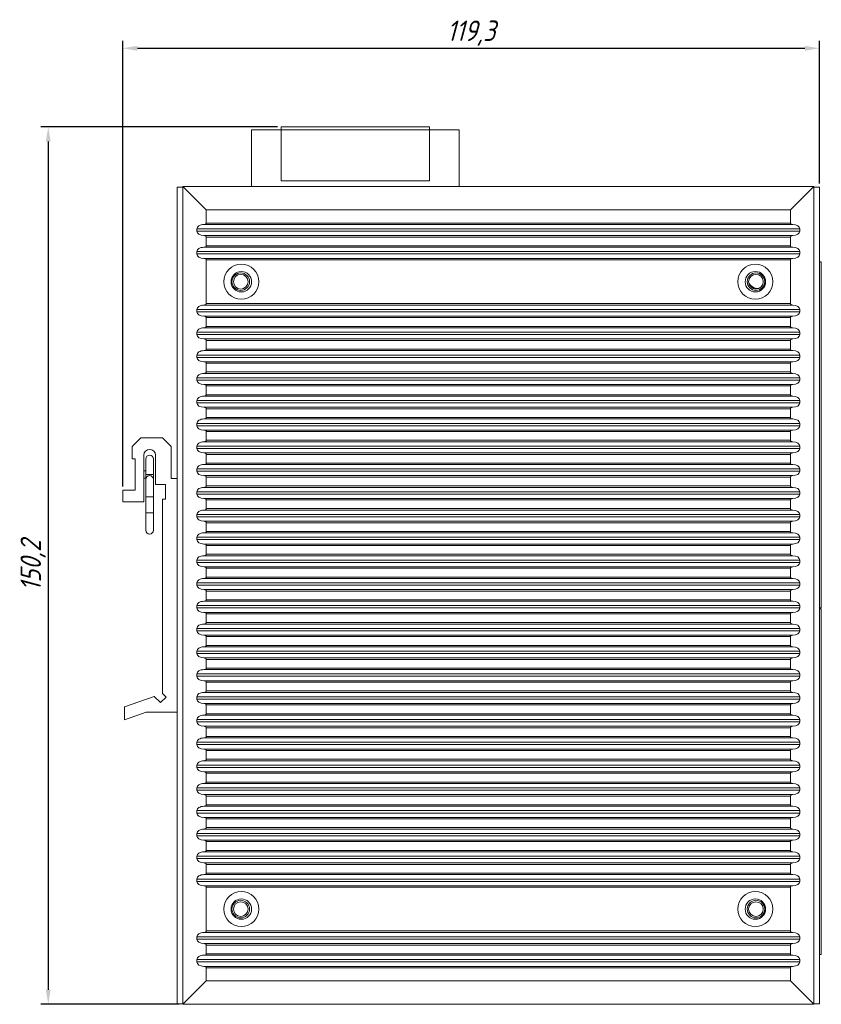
# Model space of a CAD drawing. Header units: millimetres. Extents: x -47 to 394, y -55 to 504.
# Tile 4 of 7: x 257 to 394, y 124 to 292. Entities that reach past the tile are written whole.
import ezdxf

# ---------------------------------------------------------------- set-up
doc = ezdxf.new("R2010")
doc.units = ezdxf.units.MM
doc.layers.get('0').update_dxf_attribs({"lineweight": 20})
doc.layers.add('DIM', color=3, linetype='Continuous', lineweight=20)
doc.styles.get("Standard").update_dxf_attribs({"font": 'gbeitc.shx', "height": 3.5})
doc.dimstyles.new('ISO-25', dxfattribs={"dimtxt": 2.5, "dimasz": 2.5, "dimexe": 1.25, "dimexo": 0.625, "dimtad": 1, "dimtxsty": 'Standard', "dimcen": 2.5, "dimadec": 0, "dimazin": 0, "dimtfac": 1, "dimtmove": 0, "dimatfit": 3, "dimfxl": 0, "dimarcsym": 0})

# ---------------------------------------------------------------- blocks, each defined once
blk = doc.blocks.new('*D76')
at = {"layer": 'Defpoints', "color": 0}
for p in [(301.7, 273.81), (261.85, 123.61), (284.9, 123.61)]:
    blk.add_point(p, dxfattribs=at)
at = {"layer": 'DIM', "color": 0, "lineweight": -2}
for p, q in [((301.08, 273.81), (260.6, 273.81)), ((261.85, 271.31), (261.85, 126.11)), ((284.28, 123.61), (260.6, 123.61))]:
    blk.add_line(p, q, dxfattribs=at)
at = {"layer": 'DIM', "color": 0}
for points in [[(261.43, 271.31), (262.27, 271.31), (261.85, 273.81)], [(261.43, 126.11), (262.27, 126.11), (261.85, 123.61)]]:
    blk.add_solid(points, dxfattribs=at)
at = {"layer": 'DIM', "color": 0, "insert": (259.26, 198.71), "char_height": 3.5, "attachment_point": 5, "rotation": 90}
blk.add_mtext('150,2', dxfattribs=at)
blk = doc.blocks.new('*D77')
at = {"layer": 'Defpoints', "color": 0}
for p in [(393.9, 287.28), (393.9, 263.51), (274.6, 211.61)]:
    blk.add_point(p, dxfattribs=at)
at = {"layer": 'DIM', "color": 0, "lineweight": -2}
for p, q in [((274.6, 212.24), (274.6, 288.53)), ((393.9, 264.14), (393.9, 288.53)), ((277.1, 287.28), (391.4, 287.28))]:
    blk.add_line(p, q, dxfattribs=at)
at = {"layer": 'DIM', "color": 0}
for points in [[(277.1, 287.7), (277.1, 286.86), (274.6, 287.28)], [(391.4, 287.7), (391.4, 286.86), (393.9, 287.28)]]:
    blk.add_solid(points, dxfattribs=at)
at = {"layer": 'DIM', "color": 0, "insert": (334.25, 289.87), "char_height": 3.5, "attachment_point": 5}
blk.add_mtext('119,3', dxfattribs=at)

msp = doc.modelspace()

# ---------------------------------------------------------------- linework, layer by layer
at = {"color": 7, "linetype": 'Continuous', "lineweight": 15}
for p, q in [((296.624, 273.313), (296.624, 263.613)), ((296.624, 273.313), (301.704, 273.313)), ((327.104, 273.813), (301.704, 273.813)), ((301.704, 273.813), (301.704, 273.313)), ((327.104, 273.313), (301.704, 273.313)), ((301.704, 273.313), (301.704, 264.613)), ((327.104, 273.813), (327.104, 273.313)), ((327.104, 273.313), (327.104, 264.613)), ((332.184, 273.313), (327.104, 273.313)), ((332.184, 273.313), (332.184, 263.613)), ((283.904, 213.613), (283.904, 263.513)), ((283.904, 263.513), (284.904, 263.513)), ((284.904, 263.613), (284.904, 123.613)), ((284.904, 263.613), (288.904, 259.613)), ((284.904, 263.613), (392.904, 263.613)), ((327.104, 264.613), (301.704, 264.613)), ((388.904, 259.613), (392.904, 263.613)), ((392.904, 263.613), (392.904, 123.613)), ((392.904, 263.513), (393.904, 263.513)), ((393.904, 263.513), (393.904, 123.713)), ((288.904, 259.613), (288.904, 257.363)), ((288.904, 259.613), (388.904, 259.613)), ((388.904, 259.613), (388.904, 257.363)), ((287.304, 256.363), (287.304, 255.963)), ((390.504, 256.363), (287.304, 256.363)), ((288.504, 257.113), (389.304, 257.113)), ((288.904, 257.363), (388.904, 257.363)), ((390.504, 255.963), (390.504, 256.363)), ((287.304, 255.963), (390.504, 255.963)), ((389.304, 255.213), (288.504, 255.213)), ((288.904, 254.963), (288.904, 253.463)), ((388.904, 254.963), (288.904, 254.963)), ((388.904, 254.963), (388.904, 253.463)), ((288.504, 253.213), (389.304, 253.213)), ((288.904, 253.463), (388.904, 253.463)), ((287.304, 252.463), (287.304, 252.063)), ((390.504, 252.463), (287.304, 252.463)), ((287.304, 252.063), (390.504, 252.063)), ((389.304, 251.313), (288.504, 251.313)), ((390.504, 252.063), (390.504, 252.463)), ((288.904, 251.063), (288.904, 243.563)), ((388.904, 251.063), (288.904, 251.063)), ((388.904, 251.063), (388.904, 243.563)), ((393.904, 250.713), (394.194, 250.713)), ((394.194, 250.713), (394.194, 191.513)), ((288.504, 243.313), (389.304, 243.313)), ((288.904, 243.563), (388.904, 243.563)), ((287.304, 242.563), (287.304, 242.163)), ((390.504, 242.563), (287.304, 242.563)), ((287.304, 242.163), (390.504, 242.163)), ((389.304, 241.413), (288.504, 241.413)), ((288.904, 241.163), (288.904, 239.663)), ((388.904, 241.163), (288.904, 241.163)), ((388.904, 241.163), (388.904, 239.663)), ((390.504, 242.163), (390.504, 242.563)), ((288.504, 239.413), (389.304, 239.413)), ((288.904, 239.663), (388.904, 239.663)), ((287.304, 238.663), (287.304, 238.263)), ((390.504, 238.663), (287.304, 238.663)), ((287.304, 238.263), (390.504, 238.263)), ((390.504, 238.263), (390.504, 238.663)), ((389.304, 237.513), (288.504, 237.513)), ((288.904, 237.263), (288.904, 235.763)), ((388.904, 237.263), (288.904, 237.263)), ((388.904, 237.263), (388.904, 235.763)), ((287.304, 234.763), (287.304, 234.363)), ((390.504, 234.763), (287.304, 234.763)), ((287.304, 234.363), (390.504, 234.363)), ((288.504, 235.513), (389.304, 235.513)), ((288.904, 235.763), (388.904, 235.763)), ((390.504, 234.363), (390.504, 234.763)), ((389.304, 233.613), (288.504, 233.613)), ((288.904, 233.363), (288.904, 231.863)), ((388.904, 233.363), (288.904, 233.363)), ((388.904, 233.363), (388.904, 231.863)), ((288.504, 231.613), (389.304, 231.613)), ((288.904, 231.863), (388.904, 231.863)), ((287.304, 230.863), (287.304, 230.463)), ((390.504, 230.863), (287.304, 230.863)), ((287.304, 230.463), (390.504, 230.463)), ((389.304, 229.713), (288.504, 229.713)), ((288.904, 229.463), (288.904, 227.963)), ((388.904, 229.463), (288.904, 229.463)), ((388.904, 229.463), (388.904, 227.963)), ((390.504, 230.463), (390.504, 230.863)), ((288.504, 227.713), (389.304, 227.713)), ((288.904, 227.963), (388.904, 227.963)), ((287.304, 226.963), (287.304, 226.563)), ((390.504, 226.963), (287.304, 226.963)), ((287.304, 226.563), (390.504, 226.563)), ((390.504, 226.563), (390.504, 226.963)), ((389.304, 225.813), (288.504, 225.813)), ((288.904, 225.563), (288.904, 224.063)), ((388.904, 225.563), (288.904, 225.563)), ((388.904, 225.563), (388.904, 224.063)), ((287.304, 223.063), (287.304, 222.663)), ((390.504, 223.063), (287.304, 223.063)), ((287.304, 222.663), (390.504, 222.663)), ((288.504, 223.813), (389.304, 223.813)), ((288.904, 224.063), (388.904, 224.063)), ((390.504, 222.663), (390.504, 223.063)), ((389.304, 221.913), (288.504, 221.913)), ((288.904, 221.663), (288.904, 220.163)), ((388.904, 221.663), (288.904, 221.663)), ((388.904, 221.663), (388.904, 220.163)), ((277.704, 220.613), (276.204, 219.113)), ((281.404, 220.613), (277.704, 220.613)), ((282.904, 219.113), (281.404, 220.613)), ((287.304, 219.163), (287.304, 218.763)), ((390.504, 219.163), (287.304, 219.163)), ((288.504, 219.913), (389.304, 219.913)), ((288.904, 220.163), (388.904, 220.163)), ((390.504, 218.763), (390.504, 219.163)), ((276.204, 219.113), (276.204, 217.013)), ((278.204, 209.613), (278.204, 217.613)), ((280.204, 217.613), (280.204, 212.613)), ((282.904, 213.613), (282.904, 219.113)), ((287.304, 218.763), (390.504, 218.763)), ((389.304, 218.013), (288.504, 218.013)), ((288.904, 217.763), (288.904, 216.263)), ((388.904, 217.763), (288.904, 217.763)), ((388.904, 217.763), (388.904, 216.263)), ((276.204, 217.013), (276.704, 217.013)), ((276.704, 217.013), (276.704, 211.613)), ((278.554, 216.963), (278.554, 214.313)), ((279.854, 214.313), (279.854, 216.963)), ((288.504, 216.013), (389.304, 216.013)), ((288.904, 216.263), (388.904, 216.263)), ((278.554, 214.938), (278.204, 214.938)), ((278.554, 214.313), (278.554, 213.463)), ((279.854, 213.463), (279.854, 214.313)), ((287.304, 215.263), (287.304, 214.863)), ((390.504, 215.263), (287.304, 215.263)), ((287.304, 214.863), (390.504, 214.863)), ((389.304, 214.113), (288.504, 214.113)), ((390.504, 214.863), (390.504, 215.263)), ((278.204, 213.688), (278.554, 213.688)), ((278.554, 213.463), (278.554, 210.463)), ((279.854, 210.463), (279.854, 213.463)), ((280.204, 212.613), (281.904, 212.613)), ((281.904, 212.613), (281.904, 210.113)), ((283.904, 213.613), (282.904, 213.613)), ((283.904, 173.613), (283.904, 213.613)), ((288.904, 213.863), (288.904, 212.363)), ((388.904, 213.863), (288.904, 213.863)), ((388.904, 213.863), (388.904, 212.363)), ((274.604, 211.613), (274.604, 209.613)), ((276.704, 211.613), (274.604, 211.613)), ((287.304, 211.363), (287.304, 210.963)), ((390.504, 211.363), (287.304, 211.363)), ((287.304, 210.963), (390.504, 210.963)), ((288.504, 212.113), (389.304, 212.113)), ((288.904, 212.363), (388.904, 212.363)), ((390.504, 210.963), (390.504, 211.363)), ((274.604, 209.613), (278.204, 209.613)), ((278.554, 210.463), (278.554, 207.763)), ((279.854, 207.763), (279.854, 210.463)), ((281.404, 210.113), (281.404, 176.83)), ((281.904, 210.113), (281.404, 210.113)), ((389.304, 210.213), (288.504, 210.213)), ((288.904, 209.963), (288.904, 208.463)), ((388.904, 209.963), (288.904, 209.963)), ((388.904, 209.963), (388.904, 208.463)), ((278.554, 207.763), (278.554, 204.763)), ((279.854, 204.763), (279.854, 207.763)), ((287.304, 207.463), (287.304, 207.063)), ((390.504, 207.463), (287.304, 207.463)), ((288.504, 208.213), (389.304, 208.213)), ((288.904, 208.463), (388.904, 208.463)), ((390.504, 207.063), (390.504, 207.463)), ((287.304, 207.063), (390.504, 207.063)), ((389.304, 206.313), (288.504, 206.313)), ((288.904, 206.063), (288.904, 204.563)), ((388.904, 206.063), (288.904, 206.063)), ((388.904, 206.063), (388.904, 204.563)), ((288.504, 204.313), (389.304, 204.313)), ((288.904, 204.563), (388.904, 204.563)), ((287.304, 203.563), (287.304, 203.163)), ((390.504, 203.563), (287.304, 203.563)), ((287.304, 203.163), (390.504, 203.163)), ((389.304, 202.413), (288.504, 202.413)), ((390.504, 203.163), (390.504, 203.563)), ((288.904, 202.163), (288.904, 200.663)), ((388.904, 202.163), (288.904, 202.163)), ((288.904, 200.663), (388.904, 200.663)), ((388.904, 202.163), (388.904, 200.663)), ((287.304, 199.663), (287.304, 199.263)), ((390.504, 199.663), (287.304, 199.663)), ((287.304, 199.263), (390.504, 199.263)), ((288.504, 200.413), (389.304, 200.413)), ((390.504, 199.263), (390.504, 199.663)), ((389.304, 198.513), (288.504, 198.513)), ((288.904, 198.263), (288.904, 196.763)), ((388.904, 198.263), (288.904, 198.263)), ((388.904, 198.263), (388.904, 196.763)), ((287.304, 195.763), (287.304, 195.363)), ((390.504, 195.763), (287.304, 195.763)), ((288.504, 196.513), (389.304, 196.513)), ((288.904, 196.763), (388.904, 196.763)), ((390.504, 195.363), (390.504, 195.763)), ((287.304, 195.363), (390.504, 195.363)), ((389.304, 194.613), (288.504, 194.613)), ((288.904, 194.363), (288.904, 192.863)), ((388.904, 194.363), (288.904, 194.363)), ((388.904, 194.363), (388.904, 192.863)), ((288.504, 192.613), (389.304, 192.613)), ((288.904, 192.863), (388.904, 192.863)), ((287.304, 191.863), (287.304, 191.463)), ((390.504, 191.863), (287.304, 191.863)), ((287.304, 191.463), (390.504, 191.463)), ((389.304, 190.713), (288.504, 190.713)), ((390.504, 191.463), (390.504, 191.863)), ((394.194, 191.513), (393.904, 191.513)), ((393.904, 191.313), (394.194, 191.313)), ((394.194, 191.313), (394.194, 132.113)), ((288.904, 190.463), (288.904, 188.963)), ((388.904, 190.463), (288.904, 190.463)), ((288.904, 188.963), (388.904, 188.963)), ((388.904, 190.463), (388.904, 188.963)), ((287.304, 187.963), (287.304, 187.563)), ((390.504, 187.963), (287.304, 187.963)), ((287.304, 187.563), (390.504, 187.563)), ((288.504, 188.713), (389.304, 188.713)), ((390.504, 187.563), (390.504, 187.963)), ((389.304, 186.813), (288.504, 186.813)), ((288.904, 186.563), (288.904, 185.063)), ((388.904, 186.563), (288.904, 186.563)), ((388.904, 186.563), (388.904, 185.063)), ((287.304, 184.063), (287.304, 183.663)), ((390.504, 184.063), (287.304, 184.063)), ((288.504, 184.813), (389.304, 184.813)), ((288.904, 185.063), (388.904, 185.063)), ((390.504, 183.663), (390.504, 184.063)), ((287.304, 183.663), (390.504, 183.663)), ((389.304, 182.913), (288.504, 182.913)), ((288.904, 182.663), (288.904, 181.163)), ((388.904, 182.663), (288.904, 182.663)), ((388.904, 182.663), (388.904, 181.163)), ((288.504, 180.913), (389.304, 180.913)), ((288.904, 181.163), (388.904, 181.163)), ((287.304, 180.163), (287.304, 179.763)), ((390.504, 180.163), (287.304, 180.163)), ((287.304, 179.763), (390.504, 179.763)), ((389.304, 179.013), (288.504, 179.013)), ((288.904, 178.763), (288.904, 177.263)), ((388.904, 178.763), (288.904, 178.763)), ((388.904, 178.763), (388.904, 177.263)), ((390.504, 179.763), (390.504, 180.163)), ((288.504, 177.013), (389.304, 177.013)), ((288.904, 177.263), (388.904, 177.263)), ((280.004, 176.335), (274.904, 174.539)), ((281.072, 175.268), (280.004, 176.335)), ((282.019, 176.215), (281.072, 175.268)), ((281.404, 176.83), (282.019, 176.215)), ((287.304, 176.263), (287.304, 175.863)), ((390.504, 176.263), (287.304, 176.263)), ((287.304, 175.863), (390.504, 175.863)), ((390.504, 175.863), (390.504, 176.263)), ((274.904, 174.539), (274.904, 172.313)), ((389.304, 175.113), (288.504, 175.113)), ((288.904, 174.863), (288.904, 173.363)), ((388.904, 174.863), (288.904, 174.863)), ((388.904, 174.863), (388.904, 173.363)), ((274.904, 172.313), (278.596, 173.613)), ((278.596, 173.613), (283.904, 173.613)), ((283.904, 123.713), (283.904, 173.613)), ((287.304, 172.363), (287.304, 171.963)), ((390.504, 172.363), (287.304, 172.363)), ((287.304, 171.963), (390.504, 171.963)), ((288.504, 173.113), (389.304, 173.113)), ((288.904, 173.363), (388.904, 173.363)), ((390.504, 171.963), (390.504, 172.363)), ((389.304, 171.213), (288.504, 171.213)), ((288.904, 170.963), (288.904, 169.463)), ((388.904, 170.963), (288.904, 170.963)), ((388.904, 170.963), (388.904, 169.463)), ((288.504, 169.213), (389.304, 169.213)), ((288.904, 169.463), (388.904, 169.463)), ((287.304, 168.463), (287.304, 168.063)), ((390.504, 168.463), (287.304, 168.463)), ((287.304, 168.063), (390.504, 168.063)), ((389.304, 167.313), (288.504, 167.313)), ((288.904, 167.063), (288.904, 165.563)), ((388.904, 167.063), (288.904, 167.063)), ((388.904, 167.063), (388.904, 165.563)), ((390.504, 168.063), (390.504, 168.463)), ((288.504, 165.313), (389.304, 165.313)), ((288.904, 165.563), (388.904, 165.563)), ((287.304, 164.563), (287.304, 164.163)), ((390.504, 164.563), (287.304, 164.563)), ((287.304, 164.163), (390.504, 164.163)), ((390.504, 164.163), (390.504, 164.563)), ((389.304, 163.413), (288.504, 163.413)), ((288.904, 163.163), (288.904, 161.663)), ((388.904, 163.163), (288.904, 163.163)), ((388.904, 163.163), (388.904, 161.663)), ((287.304, 160.663), (287.304, 160.263)), ((390.504, 160.663), (287.304, 160.663)), ((287.304, 160.263), (390.504, 160.263)), ((288.504, 161.413), (389.304, 161.413)), ((288.904, 161.663), (388.904, 161.663)), ((390.504, 160.263), (390.504, 160.663)), ((389.304, 159.513), (288.504, 159.513)), ((288.904, 159.263), (288.904, 157.763)), ((388.904, 159.263), (288.904, 159.263)), ((388.904, 159.263), (388.904, 157.763)), ((287.304, 156.763), (287.304, 156.363)), ((390.504, 156.763), (287.304, 156.763)), ((288.504, 157.513), (389.304, 157.513)), ((288.904, 157.763), (388.904, 157.763)), ((390.504, 156.363), (390.504, 156.763)), ((287.304, 156.363), (390.504, 156.363)), ((389.304, 155.613), (288.504, 155.613)), ((288.904, 155.363), (288.904, 153.863)), ((388.904, 155.363), (288.904, 155.363)), ((388.904, 155.363), (388.904, 153.863)), ((288.504, 153.613), (389.304, 153.613)), ((288.904, 153.863), (388.904, 153.863)), ((287.304, 152.863), (287.304, 152.463)), ((390.504, 152.863), (287.304, 152.863)), ((287.304, 152.463), (390.504, 152.463)), ((389.304, 151.713), (288.504, 151.713)), ((390.504, 152.463), (390.504, 152.863)), ((288.904, 151.463), (288.904, 149.963)), ((388.904, 151.463), (288.904, 151.463)), ((388.904, 151.463), (388.904, 149.963)), ((287.304, 148.963), (287.304, 148.563)), ((390.504, 148.963), (287.304, 148.963)), ((287.304, 148.563), (390.504, 148.563)), ((288.504, 149.713), (389.304, 149.713)), ((288.904, 149.963), (388.904, 149.963)), ((390.504, 148.563), (390.504, 148.963)), ((389.304, 147.813), (288.504, 147.813)), ((288.904, 147.563), (288.904, 146.063)), ((388.904, 147.563), (288.904, 147.563)), ((388.904, 147.563), (388.904, 146.063)), ((287.304, 145.063), (287.304, 144.663)), ((390.504, 145.063), (287.304, 145.063)), ((288.504, 145.813), (389.304, 145.813)), ((288.904, 146.063), (388.904, 146.063)), ((390.504, 144.663), (390.504, 145.063)), ((287.304, 144.663), (390.504, 144.663)), ((389.304, 143.913), (288.504, 143.913)), ((288.904, 143.663), (288.904, 136.163)), ((388.904, 143.663), (288.904, 143.663)), ((388.904, 143.663), (388.904, 136.163)), ((287.304, 135.163), (287.304, 134.763)), ((390.504, 135.163), (287.304, 135.163)), ((288.504, 135.913), (389.304, 135.913)), ((288.904, 136.163), (388.904, 136.163)), ((390.504, 134.763), (390.504, 135.163)), ((287.304, 134.763), (390.504, 134.763)), ((389.304, 134.013), (288.504, 134.013)), ((288.904, 133.763), (288.904, 132.263)), ((388.904, 133.763), (288.904, 133.763)), ((388.904, 133.763), (388.904, 132.263)), ((288.504, 132.013), (389.304, 132.013)), ((288.904, 132.263), (388.904, 132.263)), ((394.194, 132.113), (393.904, 132.113)), ((287.304, 131.263), (287.304, 130.863)), ((390.504, 131.263), (287.304, 131.263)), ((287.304, 130.863), (390.504, 130.863)), ((389.304, 130.113), (288.504, 130.113)), ((288.904, 129.863), (288.904, 127.613)), ((388.904, 129.863), (288.904, 129.863)), ((388.904, 129.863), (388.904, 127.613)), ((390.504, 130.863), (390.504, 131.263)), ((288.904, 127.613), (284.904, 123.613)), ((288.904, 127.613), (388.904, 127.613)), ((392.904, 123.613), (388.904, 127.613)), ((284.904, 123.713), (283.904, 123.713)), ((284.904, 123.613), (392.904, 123.613)), ((393.904, 123.713), (392.904, 123.713))]:
    msp.add_line(p, q, dxfattribs=at)
at = {"color": 8, "linetype": 'Continuous', "lineweight": 15}
for p, q in [((278.554, 214.313), (279.854, 214.313)), ((279.204, 210.463), (278.554, 210.463)), ((279.854, 210.463), (279.204, 210.463)), ((279.204, 207.763), (278.554, 207.763)), ((279.854, 207.763), (279.204, 207.763))]:
    msp.add_line(p, q, dxfattribs=at)
at = {"color": 7, "linetype": 'Continuous', "lineweight": 15}
for centre, radius in [((294.904, 247.313), 3), ((382.904, 247.313), 3), ((294.904, 247.313), 1.75), ((294.804, 247.313), 1.5), ((294.804, 247.313), 1.25), ((382.904, 247.313), 1.75), ((383.004, 247.313), 1.5), ((383.004, 247.313), 1.25), ((294.904, 139.913), 3), ((294.904, 139.913), 1.75), ((382.904, 139.913), 3), ((382.904, 139.913), 1.75), ((294.804, 139.913), 1.5), ((294.804, 139.913), 1.25), ((383.004, 139.913), 1.5), ((383.004, 139.913), 1.25)]:
    msp.add_circle(centre, radius, dxfattribs=at)
for centre, radius, start, end in [((383.304, 247.783), 1.625, 197.49128, 277.40849), ((383.304, 247.783), 1.65, 200.52193, 274.37784), ((279.204, 217.613), 1, 0, 180), ((279.204, 216.963), 0.65, 0, 180), ((279.204, 213.463), 0.65, 90, 180), ((279.204, 213.463), 0.65, 0, 90), ((279.204, 204.763), 0.65, 180, 0)]:
    msp.add_arc(centre, radius, start, end, dxfattribs=at)
for centre, major_axis, start_param, end_param in [((288.504, 256.363), (1.2, 0), 1.5707963, 3.1415927), ((288.504, 257.363), (0.4, 0), 4.712389, 6.2831853), ((389.304, 257.363), (0.4, 0), 3.1415927, 4.712389), ((389.304, 256.363), (1.2, 0), 0, 1.5707963), ((288.504, 255.963), (1.2, 0), 3.1415927, 4.712389), ((288.504, 254.963), (0.4, 0), 0, 1.5707963), ((389.304, 254.963), (0.4, 0), 1.5707963, 3.1415927), ((389.304, 255.963), (1.2, 0), 4.712389, 6.2831853), ((288.504, 252.463), (1.2, 0), 1.5707963, 3.1415927), ((288.504, 253.463), (0.4, 0), 4.712389, 6.2831853), ((389.304, 253.463), (0.4, 0), 3.1415927, 4.712389), ((389.304, 252.463), (1.2, 0), 0, 1.5707963), ((288.504, 252.063), (1.2, 0), 3.1415927, 4.712389), ((288.504, 251.063), (0.4, 0), 0, 1.5707963), ((389.304, 251.063), (0.4, 0), 1.5707963, 3.1415927), ((389.304, 252.063), (1.2, 0), 4.712389, 6.2831853), ((288.504, 242.563), (1.2, 0), 1.5707963, 3.1415927), ((288.504, 243.563), (0.4, 0), 4.712389, 6.2831853), ((389.304, 243.563), (0.4, 0), 3.1415927, 4.712389), ((389.304, 242.563), (1.2, 0), 0, 1.5707963), ((288.504, 242.163), (1.2, 0), 3.1415927, 4.712389), ((288.504, 241.163), (0.4, 0), 0, 1.5707963), ((389.304, 241.163), (0.4, 0), 1.5707963, 3.1415927), ((389.304, 242.163), (1.2, 0), 4.712389, 6.2831853), ((288.504, 238.663), (1.2, 0), 1.5707963, 3.1415927), ((288.504, 239.663), (0.4, 0), 4.712389, 6.2831853), ((389.304, 239.663), (0.4, 0), 3.1415927, 4.712389), ((389.304, 238.663), (1.2, 0), 0, 1.5707963), ((288.504, 238.263), (1.2, 0), 3.1415927, 4.712389), ((389.304, 238.263), (1.2, 0), 4.712389, 6.2831853), ((288.504, 237.263), (0.4, 0), 0, 1.5707963), ((389.304, 237.263), (0.4, 0), 1.5707963, 3.1415927), ((288.504, 234.763), (1.2, 0), 1.5707963, 3.1415927), ((288.504, 234.363), (1.2, 0), 3.1415927, 4.712389), ((288.504, 235.763), (0.4, 0), 4.712389, 6.2831853), ((389.304, 235.763), (0.4, 0), 3.1415927, 4.712389), ((389.304, 234.763), (1.2, 0), 0, 1.5707963), ((389.304, 234.363), (1.2, 0), 4.712389, 6.2831853), ((288.504, 233.363), (0.4, 0), 0, 1.5707963), ((389.304, 233.363), (0.4, 0), 1.5707963, 3.1415927), ((288.504, 230.863), (1.2, 0), 1.5707963, 3.1415927), ((288.504, 231.863), (0.4, 0), 4.712389, 6.2831853), ((389.304, 231.863), (0.4, 0), 3.1415927, 4.712389), ((389.304, 230.863), (1.2, 0), 0, 1.5707963), ((288.504, 230.463), (1.2, 0), 3.1415927, 4.712389), ((288.504, 229.463), (0.4, 0), 0, 1.5707963), ((389.304, 229.463), (0.4, 0), 1.5707963, 3.1415927), ((389.304, 230.463), (1.2, 0), 4.712389, 6.2831853), ((288.504, 226.963), (1.2, 0), 1.5707963, 3.1415927), ((288.504, 227.963), (0.4, 0), 4.712389, 6.2831853), ((389.304, 227.963), (0.4, 0), 3.1415927, 4.712389), ((389.304, 226.963), (1.2, 0), 0, 1.5707963), ((288.504, 226.563), (1.2, 0), 3.1415927, 4.712389), ((389.304, 226.563), (1.2, 0), 4.712389, 6.2831853), ((288.504, 225.563), (0.4, 0), 0, 1.5707963), ((389.304, 225.563), (0.4, 0), 1.5707963, 3.1415927), ((288.504, 223.063), (1.2, 0), 1.5707963, 3.1415927), ((288.504, 222.663), (1.2, 0), 3.1415927, 4.712389), ((288.504, 224.063), (0.4, 0), 4.712389, 6.2831853), ((389.304, 224.063), (0.4, 0), 3.1415927, 4.712389), ((389.304, 223.063), (1.2, 0), 0, 1.5707963), ((389.304, 222.663), (1.2, 0), 4.712389, 6.2831853), ((288.504, 221.663), (0.4, 0), 0, 1.5707963), ((389.304, 221.663), (0.4, 0), 1.5707963, 3.1415927), ((288.504, 219.163), (1.2, 0), 1.5707963, 3.1415927), ((288.504, 220.163), (0.4, 0), 4.712389, 6.2831853), ((389.304, 220.163), (0.4, 0), 3.1415927, 4.712389), ((389.304, 219.163), (1.2, 0), 0, 1.5707963), ((288.504, 218.763), (1.2, 0), 3.1415927, 4.712389), ((288.504, 217.763), (0.4, 0), 0, 1.5707963), ((389.304, 217.763), (0.4, 0), 1.5707963, 3.1415927), ((389.304, 218.763), (1.2, 0), 4.712389, 6.2831853), ((288.504, 215.263), (1.2, 0), 1.5707963, 3.1415927), ((288.504, 216.263), (0.4, 0), 4.712389, 6.2831853), ((389.304, 216.263), (0.4, 0), 3.1415927, 4.712389), ((389.304, 215.263), (1.2, 0), 0, 1.5707963), ((288.504, 214.863), (1.2, 0), 3.1415927, 4.712389), ((288.504, 213.863), (0.4, 0), 0, 1.5707963), ((389.304, 213.863), (0.4, 0), 1.5707963, 3.1415927), ((389.304, 214.863), (1.2, 0), 4.712389, 6.2831853), ((288.504, 211.363), (1.2, 0), 1.5707963, 3.1415927), ((288.504, 210.963), (1.2, 0), 3.1415927, 4.712389), ((288.504, 212.363), (0.4, 0), 4.712389, 6.2831853), ((389.304, 212.363), (0.4, 0), 3.1415927, 4.712389), ((389.304, 211.363), (1.2, 0), 0, 1.5707963), ((389.304, 210.963), (1.2, 0), 4.712389, 6.2831853), ((288.504, 209.963), (0.4, 0), 0, 1.5707963), ((389.304, 209.963), (0.4, 0), 1.5707963, 3.1415927), ((288.504, 207.463), (1.2, 0), 1.5707963, 3.1415927), ((288.504, 208.463), (0.4, 0), 4.712389, 6.2831853), ((389.304, 208.463), (0.4, 0), 3.1415927, 4.712389), ((389.304, 207.463), (1.2, 0), 0, 1.5707963), ((288.504, 207.063), (1.2, 0), 3.1415927, 4.712389), ((288.504, 206.063), (0.4, 0), 0, 1.5707963), ((389.304, 206.063), (0.4, 0), 1.5707963, 3.1415927), ((389.304, 207.063), (1.2, 0), 4.712389, 6.2831853), ((288.504, 203.563), (1.2, 0), 1.5707963, 3.1415927), ((288.504, 204.563), (0.4, 0), 4.712389, 6.2831853), ((389.304, 204.563), (0.4, 0), 3.1415927, 4.712389), ((389.304, 203.563), (1.2, 0), 0, 1.5707963), ((288.504, 203.163), (1.2, 0), 3.1415927, 4.712389), ((288.504, 202.163), (0.4, 0), 0, 1.5707963), ((389.304, 202.163), (0.4, 0), 1.5707963, 3.1415927), ((389.304, 203.163), (1.2, 0), 4.712389, 6.2831853), ((288.504, 200.663), (0.4, 0), 4.712389, 6.2831853), ((389.304, 200.663), (0.4, 0), 3.1415927, 4.712389), ((288.504, 199.663), (1.2, 0), 1.5707963, 3.1415927), ((288.504, 199.263), (1.2, 0), 3.1415927, 4.712389), ((389.304, 199.663), (1.2, 0), 0, 1.5707963), ((389.304, 199.263), (1.2, 0), 4.712389, 6.2831853), ((288.504, 198.263), (0.4, 0), 0, 1.5707963), ((389.304, 198.263), (0.4, 0), 1.5707963, 3.1415927), ((288.504, 195.763), (1.2, 0), 1.5707963, 3.1415927), ((288.504, 196.763), (0.4, 0), 4.712389, 6.2831853), ((389.304, 196.763), (0.4, 0), 3.1415927, 4.712389), ((389.304, 195.763), (1.2, 0), 0, 1.5707963), ((288.504, 195.363), (1.2, 0), 3.1415927, 4.712389), ((288.504, 194.363), (0.4, 0), 0, 1.5707963), ((389.304, 194.363), (0.4, 0), 1.5707963, 3.1415927), ((389.304, 195.363), (1.2, 0), 4.712389, 6.2831853), ((288.504, 191.863), (1.2, 0), 1.5707963, 3.1415927), ((288.504, 192.863), (0.4, 0), 4.712389, 6.2831853), ((389.304, 192.863), (0.4, 0), 3.1415927, 4.712389), ((389.304, 191.863), (1.2, 0), 0, 1.5707963), ((288.504, 191.463), (1.2, 0), 3.1415927, 4.712389), ((288.504, 190.463), (0.4, 0), 0, 1.5707963), ((389.304, 190.463), (0.4, 0), 1.5707963, 3.1415927), ((389.304, 191.463), (1.2, 0), 4.712389, 6.2831853), ((288.504, 188.963), (0.4, 0), 4.712389, 6.2831853), ((389.304, 188.963), (0.4, 0), 3.1415927, 4.712389), ((288.504, 187.963), (1.2, 0), 1.5707963, 3.1415927), ((288.504, 187.563), (1.2, 0), 3.1415927, 4.712389), ((389.304, 187.963), (1.2, 0), 0, 1.5707963), ((389.304, 187.563), (1.2, 0), 4.712389, 6.2831853), ((288.504, 186.563), (0.4, 0), 0, 1.5707963), ((389.304, 186.563), (0.4, 0), 1.5707963, 3.1415927), ((288.504, 184.063), (1.2, 0), 1.5707963, 3.1415927), ((288.504, 185.063), (0.4, 0), 4.712389, 6.2831853), ((389.304, 185.063), (0.4, 0), 3.1415927, 4.712389), ((389.304, 184.063), (1.2, 0), 0, 1.5707963), ((288.504, 183.663), (1.2, 0), 3.1415927, 4.712389), ((288.504, 182.663), (0.4, 0), 0, 1.5707963), ((389.304, 182.663), (0.4, 0), 1.5707963, 3.1415927), ((389.304, 183.663), (1.2, 0), 4.712389, 6.2831853), ((288.504, 180.163), (1.2, 0), 1.5707963, 3.1415927), ((288.504, 181.163), (0.4, 0), 4.712389, 6.2831853), ((389.304, 181.163), (0.4, 0), 3.1415927, 4.712389), ((389.304, 180.163), (1.2, 0), 0, 1.5707963), ((288.504, 179.763), (1.2, 0), 3.1415927, 4.712389), ((288.504, 178.763), (0.4, 0), 0, 1.5707963), ((389.304, 178.763), (0.4, 0), 1.5707963, 3.1415927), ((389.304, 179.763), (1.2, 0), 4.712389, 6.2831853), ((288.504, 176.263), (1.2, 0), 1.5707963, 3.1415927), ((288.504, 177.263), (0.4, 0), 4.712389, 6.2831853), ((389.304, 177.263), (0.4, 0), 3.1415927, 4.712389), ((389.304, 176.263), (1.2, 0), 0, 1.5707963), ((288.504, 175.863), (1.2, 0), 3.1415927, 4.712389), ((389.304, 175.863), (1.2, 0), 4.712389, 6.2831853), ((288.504, 174.863), (0.4, 0), 0, 1.5707963), ((389.304, 174.863), (0.4, 0), 1.5707963, 3.1415927), ((288.504, 172.363), (1.2, 0), 1.5707963, 3.1415927), ((288.504, 171.963), (1.2, 0), 3.1415927, 4.712389), ((288.504, 173.363), (0.4, 0), 4.712389, 6.2831853), ((389.304, 173.363), (0.4, 0), 3.1415927, 4.712389), ((389.304, 172.363), (1.2, 0), 0, 1.5707963), ((389.304, 171.963), (1.2, 0), 4.712389, 6.2831853), ((288.504, 170.963), (0.4, 0), 0, 1.5707963), ((389.304, 170.963), (0.4, 0), 1.5707963, 3.1415927), ((288.504, 168.463), (1.2, 0), 1.5707963, 3.1415927), ((288.504, 169.463), (0.4, 0), 4.712389, 6.2831853), ((389.304, 169.463), (0.4, 0), 3.1415927, 4.712389), ((389.304, 168.463), (1.2, 0), 0, 1.5707963), ((288.504, 168.063), (1.2, 0), 3.1415927, 4.712389), ((288.504, 167.063), (0.4, 0), 0, 1.5707963), ((389.304, 167.063), (0.4, 0), 1.5707963, 3.1415927), ((389.304, 168.063), (1.2, 0), 4.712389, 6.2831853), ((288.504, 164.563), (1.2, 0), 1.5707963, 3.1415927), ((288.504, 165.563), (0.4, 0), 4.712389, 6.2831853), ((389.304, 165.563), (0.4, 0), 3.1415927, 4.712389), ((389.304, 164.563), (1.2, 0), 0, 1.5707963), ((288.504, 164.163), (1.2, 0), 3.1415927, 4.712389), ((389.304, 164.163), (1.2, 0), 4.712389, 6.2831853), ((288.504, 163.163), (0.4, 0), 0, 1.5707963), ((389.304, 163.163), (0.4, 0), 1.5707963, 3.1415927), ((288.504, 160.663), (1.2, 0), 1.5707963, 3.1415927), ((288.504, 160.263), (1.2, 0), 3.1415927, 4.712389), ((288.504, 161.663), (0.4, 0), 4.712389, 6.2831853), ((389.304, 161.663), (0.4, 0), 3.1415927, 4.712389), ((389.304, 160.663), (1.2, 0), 0, 1.5707963), ((389.304, 160.263), (1.2, 0), 4.712389, 6.2831853), ((288.504, 159.263), (0.4, 0), 0, 1.5707963), ((389.304, 159.263), (0.4, 0), 1.5707963, 3.1415927), ((288.504, 156.763), (1.2, 0), 1.5707963, 3.1415927), ((288.504, 157.763), (0.4, 0), 4.712389, 6.2831853), ((389.304, 157.763), (0.4, 0), 3.1415927, 4.712389), ((389.304, 156.763), (1.2, 0), 0, 1.5707963), ((288.504, 156.363), (1.2, 0), 3.1415927, 4.712389), ((288.504, 155.363), (0.4, 0), 0, 1.5707963), ((389.304, 155.363), (0.4, 0), 1.5707963, 3.1415927), ((389.304, 156.363), (1.2, 0), 4.712389, 6.2831853), ((288.504, 152.863), (1.2, 0), 1.5707963, 3.1415927), ((288.504, 153.863), (0.4, 0), 4.712389, 6.2831853), ((389.304, 153.863), (0.4, 0), 3.1415927, 4.712389), ((389.304, 152.863), (1.2, 0), 0, 1.5707963), ((288.504, 152.463), (1.2, 0), 3.1415927, 4.712389), ((288.504, 151.463), (0.4, 0), 0, 1.5707963), ((389.304, 151.463), (0.4, 0), 1.5707963, 3.1415927), ((389.304, 152.463), (1.2, 0), 4.712389, 6.2831853), ((288.504, 148.963), (1.2, 0), 1.5707963, 3.1415927), ((288.504, 148.563), (1.2, 0), 3.1415927, 4.712389), ((288.504, 149.963), (0.4, 0), 4.712389, 6.2831853), ((389.304, 149.963), (0.4, 0), 3.1415927, 4.712389), ((389.304, 148.963), (1.2, 0), 0, 1.5707963), ((389.304, 148.563), (1.2, 0), 4.712389, 6.2831853), ((288.504, 147.563), (0.4, 0), 0, 1.5707963), ((389.304, 147.563), (0.4, 0), 1.5707963, 3.1415927), ((288.504, 145.063), (1.2, 0), 1.5707963, 3.1415927), ((288.504, 146.063), (0.4, 0), 4.712389, 6.2831853), ((389.304, 146.063), (0.4, 0), 3.1415927, 4.712389), ((389.304, 145.063), (1.2, 0), 0, 1.5707963), ((288.504, 144.663), (1.2, 0), 3.1415927, 4.712389), ((288.504, 143.663), (0.4, 0), 0, 1.5707963), ((389.304, 143.663), (0.4, 0), 1.5707963, 3.1415927), ((389.304, 144.663), (1.2, 0), 4.712389, 6.2831853), ((288.504, 135.163), (1.2, 0), 1.5707963, 3.1415927), ((288.504, 136.163), (0.4, 0), 4.712389, 6.2831853), ((389.304, 136.163), (0.4, 0), 3.1415927, 4.712389), ((389.304, 135.163), (1.2, 0), 0, 1.5707963), ((288.504, 134.763), (1.2, 0), 3.1415927, 4.712389), ((288.504, 133.763), (0.4, 0), 0, 1.5707963), ((389.304, 133.763), (0.4, 0), 1.5707963, 3.1415927), ((389.304, 134.763), (1.2, 0), 4.712389, 6.2831853), ((288.504, 131.263), (1.2, 0), 1.5707963, 3.1415927), ((288.504, 132.263), (0.4, 0), 4.712389, 6.2831853), ((389.304, 132.263), (0.4, 0), 3.1415927, 4.712389), ((389.304, 131.263), (1.2, 0), 0, 1.5707963), ((288.504, 130.863), (1.2, 0), 3.1415927, 4.712389), ((288.504, 129.863), (0.4, 0), 0, 1.5707963), ((389.304, 129.863), (0.4, 0), 1.5707963, 3.1415927), ((389.304, 130.863), (1.2, 0), 4.712389, 6.2831853)]:
    msp.add_ellipse(centre, major_axis=major_axis, ratio=0.625, start_param=start_param, end_param=end_param, dxfattribs=at)

# ---------------------------------------------------------------- dimensions: what is measured, and where the dimension line sits
at = {"layer": 'DIM'}
dim = msp.add_linear_dim(base=(393.904, 287.281), p1=(274.604, 211.613), p2=(393.904, 263.513), dimstyle='ISO-25', dxfattribs=at)
dim.commit()
dim.dimension.update_dxf_attribs({"geometry": '*D77', "text_midpoint": (334.254, 289.875)})
dim = msp.add_linear_dim(base=(261.849, 123.613), p1=(301.704, 273.813), p2=(284.904, 123.613), angle=90, dimstyle='ISO-25', dxfattribs=at)
dim.commit()
dim.dimension.update_dxf_attribs({"geometry": '*D76', "text_midpoint": (259.255, 198.713)})

doc.saveas('drawing.dxf')
